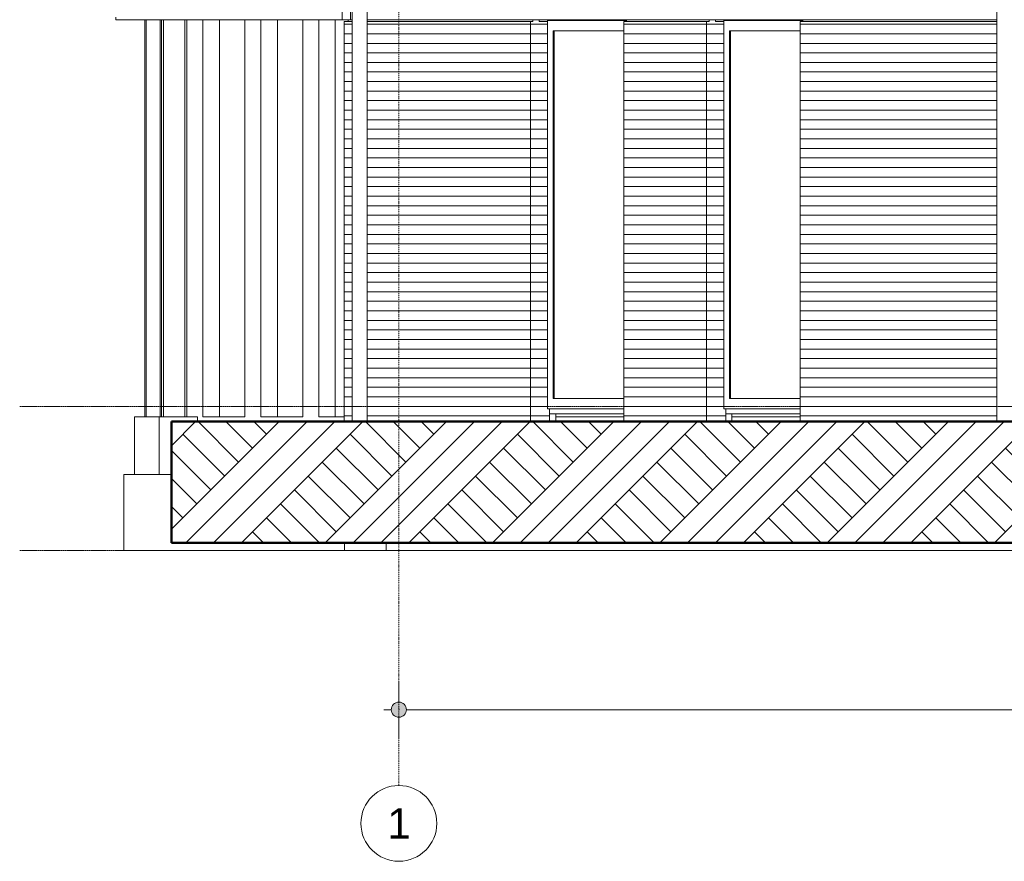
# Model space of a CAD drawing. Extents: x 0 to 92550, y 0 to 59400.
# Tile 21 of 105: x 7789 to 14281, y 35400 to 40950. Entities that reach past the tile are written whole.
import ezdxf
from ezdxf.xclip import XClip

# ---------------------------------------------------------------- set-up
doc = ezdxf.new("R2010")
doc.units = 0
doc.header["$MEASUREMENT"] = 0
doc.header["$XCLIPFRAME"] = 0
doc.linetypes.add('Streep-punt fijn', pattern=[1251.000023, 626.000023, -312.5, 0, -312.5])
doc.linetypes.add('Streep-streepje', pattern=[1300, 1000, -100, 100, -100])
for name, color, linetype in [('ZZ 16 Fundering', 7, 'Continuous'), ('ZZ 21 Buitenwand spouwblad baksteen', 7, 'Continuous'), ('ZZ 21 Buitenwand spouwblad hsb', 7, 'Continuous'), ('ZZ 21 Buitenwand spouwisolatie', 7, 'Continuous'), ('ZZ 23 Vloeren geïsoleerd', 7, 'Continuous'), ('ZZ 28 HDC staalconstructies', 7, 'Continuous'), ('ZZ 41 Buitenwandafwerking gevelhout', 7, 'Continuous'), ('ZZ 52 Hemelwaterafvoeren', 7, 'Continuous'), ('ZZ 90 Terrein perceel', 7, 'Continuous'), ('ZZ A Stramien', 7, 'Continuous')]:
    doc.layers.add(name, color=color, linetype=linetype)
doc.styles.add('GENERATED_STYLE_1', font='arial.ttf')

# ---------------------------------------------------------------- blocks, each defined once
blk = doc.blocks.new('*X39')
at = {"layer": 'ZZ 41 Buitenwandafwerking gevelhout', "color": 7, "linetype": 'Continuous', "lineweight": 5, "ltscale": 0.01}
for p, q in [((9969.7, 42200), (9969.7, 42100)), ((9969.7, 42200), (9969.7, 42100)), ((9969.7, 42100), (9969.7, 42000)), ((9969.7, 42100), (9969.7, 42000)), ((9969.7, 42000), (9969.7, 41900)), ((9969.7, 42000), (9969.7, 41900)), ((9969.7, 41900), (9969.7, 41800)), ((9969.7, 41900), (9969.7, 41800)), ((9969.7, 41800), (9969.7, 41700)), ((9969.7, 41800), (9969.7, 41700)), ((9969.7, 41700), (9969.7, 41600)), ((9969.7, 41700), (9969.7, 41600)), ((9969.7, 41600), (9969.7, 41500)), ((9969.7, 41600), (9969.7, 41500)), ((9969.7, 41500), (9969.7, 41400)), ((9969.7, 41500), (9969.7, 41400)), ((9969.7, 41400), (9969.7, 41300)), ((9969.7, 41400), (9969.7, 41300)), ((9969.7, 41300), (9969.7, 41200)), ((9969.7, 41300), (9969.7, 41200)), ((9969.7, 41200), (9969.7, 41100)), ((9969.7, 41200), (9969.7, 41100)), ((9969.7, 41100), (9969.7, 41000)), ((9969.7, 41100), (9969.7, 41000)), ((9969.7, 41000), (9969.7, 40950)), ((9969.7, 41000), (9969.7, 40950))]:
    blk.add_line(p, q, dxfattribs=at)
blk = doc.blocks.new('Drawing_1_1', base_point=(5738.9, 38400))
at = {"layer": 'ZZ 21 Buitenwand spouwblad baksteen', "linetype": 'Continuous', "lineweight": 0, "true_color": 0x000000}
h = blk.add_hatch(dxfattribs=at)
h.set_pattern_fill('920_Lijnen_horz__63_0001', color=18, style=0, pattern_type=2)
h.set_pattern_definition([(0, (23705.65, 38400), (0, 63), [])])
h.paths.add_polyline_path([(9967.3, 40937.5), (9928.9, 40937.5), (9928.9, 38300), (9967.3, 38300)])
h = blk.add_hatch(dxfattribs=at)
h.set_pattern_fill('920_Lijnen_horz__63_0001', color=18, style=0, pattern_type=2)
h.set_pattern_definition([(0, (23722.41, 38400), (0, 63), [])])
h.paths.add_polyline_path([(9955.5, 40950), (9955.5, 40937.5), (9980.3, 40937.5), (9980.3, 40950)])
h = blk.add_hatch(dxfattribs=at)
h.set_pattern_fill('920_Lijnen_horz__63_0001', color=18, style=0, pattern_type=2)
h.set_pattern_definition([(0, (23705.65, 38400), (0, 63), [])])
h.paths.add_polyline_path([(9967.3, 40937.5), (9967.3, 38300), (9980.3, 38300), (9980.3, 40937.5)])
h = blk.add_hatch(dxfattribs=at)
h.set_pattern_fill('920_Lijnen_horz__63_0001', color=18, style=0, pattern_type=2)
h.set_pattern_definition([(0, (23722.41, 38400), (0, 63), [])])
h.paths.add_polyline_path([(10080.1, 40950), (10080.1, 40937.5), (11172.6, 40937.5), (11172.6, 40950)])
h = blk.add_hatch(dxfattribs=at)
h.set_pattern_fill('920_Lijnen_horz__63_0001', color=18, style=0, pattern_type=2)
h.set_pattern_definition([(0, (23705.65, 38400), (0, 63), [])])
h.paths.add_polyline_path([(10080.1, 38300), (11155.9, 38300), (11155.9, 40937.5), (10080.1, 40937.5)])
h = blk.add_hatch(dxfattribs=at)
h.set_pattern_fill('920_Lijnen_horz__63_0001', color=18, style=0, pattern_type=2)
h.set_pattern_definition([(180, (-6810.916, 38400), (0, 63), [])])
h.paths.add_polyline_path([(11155.9, 40937.5), (11155.9, 38300), (11214.5, 38300), (11214.5, 40950), (11172.6, 40950), (11172.6, 40937.5)])
h = blk.add_hatch(dxfattribs=at)
h.set_pattern_fill('920_Lijnen_horz__63_0001', color=18, style=0, pattern_type=2)
h.set_pattern_definition([(180, (-6821.83, 38400), (0, 63), [])])
h.paths.add_polyline_path([(11270.7, 40950), (11214.5, 40950), (11214.5, 40937.5), (11269.4, 40937.5), (11269.4, 40945), (11270.7, 40945)])
h = blk.add_hatch(dxfattribs=at)
h.set_pattern_fill('920_Lijnen_horz__63_0001', color=18, style=0, pattern_type=2)
h.set_pattern_definition([(180, (-6810.916, 38400), (0, 63), [])])
h.paths.add_polyline_path([(11214.5, 38300), (11281.6, 38300), (11281.6, 38383), (11269.4, 38383), (11269.4, 40877), (11269.4, 40937.5), (11214.5, 40937.5)])
h = blk.add_hatch(dxfattribs=at)
h.set_pattern_fill('920_Lijnen_horz__63_0001', color=18, style=0, pattern_type=2)
h.set_pattern_definition([(0, (23705.65, 38400), (0, 63), [])])
h.paths.add_polyline_path([(12318.2, 40937.5), (11772.5, 40937.5), (11772.5, 38300), (12318.2, 38300)])
h = blk.add_hatch(dxfattribs=at)
h.set_pattern_fill('920_Lijnen_horz__63_0001', color=18, style=0, pattern_type=2)
h.set_pattern_definition([(0, (23722.41, 38400), (0, 63), [])])
h.paths.add_polyline_path([(11789.3, 40950), (11789.3, 40937.5), (12334.9, 40937.5), (12334.9, 40950)])
h = blk.add_hatch(dxfattribs=at)
h.set_pattern_fill('920_Lijnen_horz__63_0001', color=18, style=0, pattern_type=2)
h.set_pattern_definition([(180, (-5648.61, 38400), (0, 63), [])])
h.paths.add_polyline_path([(12318.2, 40937.5), (12318.2, 38300), (12376.8, 38300), (12376.8, 40950), (12334.9, 40950), (12334.9, 40937.5)])
h = blk.add_hatch(dxfattribs=at)
h.set_pattern_fill('920_Lijnen_horz__63_0001', color=18, style=0, pattern_type=2)
h.set_pattern_definition([(180, (-5659.52, 38400), (0, 63), [])])
h.paths.add_polyline_path([(12433, 40950), (12376.8, 40950), (12376.8, 40937.5), (12431.7, 40937.5), (12431.7, 40945), (12433, 40945)])
h = blk.add_hatch(dxfattribs=at)
h.set_pattern_fill('920_Lijnen_horz__63_0001', color=18, style=0, pattern_type=2)
h.set_pattern_definition([(180, (-5648.61, 38400), (0, 63), [])])
h.paths.add_polyline_path([(12431.7, 40937.5), (12376.8, 40937.5), (12376.8, 38300), (12443.9, 38300), (12443.9, 38383), (12431.7, 38383), (12431.7, 38451)])
h = blk.add_hatch(dxfattribs=at)
h.set_pattern_fill('920_Lijnen_horz__63_0001', color=18, style=0, pattern_type=2)
h.set_pattern_definition([(0, (23705.65, 38400), (0, 63), [])])
h.paths.add_polyline_path([(12934.8, 38300), (14230.7, 38300), (14230.7, 40937.5), (12934.8, 40937.5)])
h = blk.add_hatch(dxfattribs=at)
h.set_pattern_fill('920_Lijnen_horz__63_0001', color=18, style=0, pattern_type=2)
h.set_pattern_definition([(0, (23722.41, 38400), (0, 63), [])])
h.paths.add_polyline_path([(12951.6, 40950), (12951.6, 40937.5), (14230.7, 40937.5), (14230.7, 40950)])
at = {"layer": 'ZZ 41 Buitenwandafwerking gevelhout', "linetype": 'Continuous', "lineweight": 0, "true_color": 0x000000}
blk.add_hatch(color=18, dxfattribs=at).paths.add_polyline_path([(10238.9, 36400), (10242.7, 36380.9), (10253.5, 36364.6), (10269.7, 36353.8), (10288.9, 36350), (10308, 36353.8), (10324.2, 36364.6), (10335.1, 36380.9), (10338.9, 36400), (10335.1, 36419.1), (10324.2, 36435.4), (10308, 36446.2), (10288.9, 36450), (10269.7, 36446.2), (10253.5, 36435.4), (10242.7, 36419.1)])
at = {"layer": 'ZZ 90 Terrein perceel', "linetype": 'Continuous', "lineweight": 0, "true_color": 0x000000}
h = blk.add_hatch(dxfattribs=at)
h.set_pattern_fill('805_Grond_0001', color=18, style=0, pattern_type=2)
h.set_pattern_definition([(45, (5738.87, 38400), (-275.772, 275.772), []), (45, (5646.94, 38491.9), (-551.543, 551.543), []), (45, (5555, 38583.85), (-551.543, 551.543), []), (135, (5463.1, 38675.77), (91.9239, 91.9239), [390, -390])])
h.paths.add_polyline_path([(8788.9, 38300), (8788.9, 37500), (22728.7, 37500), (22728.7, 38300)])
at = {"layer": 'ZZ 16 Fundering', "color": 7, "linetype": 'Continuous', "lineweight": 5, "ltscale": 0.01}
for p, q in [((8709.3, 38330), (8545.6, 38330)), ((8545.6, 38330), (8545.6, 37950)), ((8709.3, 37950), (8709.3, 38330)), ((8960.7, 38330), (8709.3, 38330)), ((8960.7, 38300), (8960.7, 38330)), ((8476.2, 37950), (8788.9, 37950)), ((8476.2, 37950), (8476.2, 37450)), ((9930.2, 37450), (9930.2, 37500)), ((10204.6, 37500), (10204.6, 37450)), ((8476.2, 37450), (9930.2, 37450)), ((10204.6, 37450), (9930.2, 37450)), ((10204.6, 37450), (22729.9, 37450))]:
    blk.add_line(p, q, dxfattribs=at)
at = {"layer": 'ZZ 21 Buitenwand spouwblad baksteen', "color": 7, "linetype": 'Continuous', "lineweight": 5, "ltscale": 0.01}
for p, q in [((9928.9, 40937.5), (9939.9, 40937.5)), ((9928.9, 38300), (9928.9, 40937.5)), ((9967.3, 40937.5), (9939.9, 40937.5)), ((9955.5, 40937.5), (9955.5, 40950)), ((9980.3, 40937.5), (9967.3, 40937.5)), ((11155.9, 40937.5), (10080.1, 40937.5)), ((11172.6, 40937.5), (11155.9, 40937.5)), ((11155.9, 40937.5), (11155.9, 38300)), ((11172.6, 40937.5), (11172.6, 40950)), ((11214.5, 40950), (11214.5, 40937.5)), ((11214.5, 40937.5), (11269.4, 40937.5)), ((11789.3, 40945), (11269.4, 40945)), ((11269.4, 40945), (11269.4, 40877)), ((11270.7, 40950), (11270.7, 40945)), ((12318.2, 40937.5), (11772.5, 40937.5)), ((11772.5, 40937.5), (11772.5, 38300)), ((11789.3, 40950), (11789.3, 40937.5)), ((12318.2, 40937.5), (12318.2, 38300)), ((12334.9, 40937.5), (12318.2, 40937.5)), ((12334.9, 40937.5), (12334.9, 40950)), ((12376.8, 40950), (12376.8, 40937.5)), ((12376.8, 40937.5), (12431.7, 40937.5)), ((12431.7, 40877), (12431.7, 40945)), ((12431.7, 40945), (12951.6, 40945)), ((12433, 40950), (12433, 40945)), ((14230.7, 40937.5), (12934.8, 40937.5)), ((12934.8, 40937.5), (12934.8, 38300)), ((12951.6, 40950), (12951.6, 40937.5)), ((11269.4, 40877), (11269.4, 38451)), ((11306.5, 38451), (11306.5, 40877)), ((11306.5, 40877), (11772.5, 40877)), ((11312.4, 40877), (11312.4, 38451)), ((12431.7, 38451), (12431.7, 40877)), ((12468.8, 40877), (12468.8, 38451)), ((12934.8, 40877), (12468.8, 40877)), ((12474.7, 38451), (12474.7, 40877)), ((11269.4, 38451), (11269.4, 38383)), ((11772.5, 38451), (11306.5, 38451)), ((12431.7, 38383), (12431.7, 38451)), ((12468.8, 38451), (12934.8, 38451)), ((11269.4, 38383), (11772.5, 38383)), ((11281.6, 38383), (11281.6, 38300)), ((12934.8, 38383), (12431.7, 38383)), ((12443.9, 38383), (12443.9, 38300))]:
    blk.add_line(p, q, dxfattribs=at)
at = {"layer": 'ZZ 21 Buitenwand spouwblad hsb', "color": 7, "linetype": 'Continuous', "lineweight": 5, "ltscale": 0.01}
for p, q in [((11772.5, 38350), (11281.6, 38350)), ((12934.8, 38350), (12443.9, 38350))]:
    blk.add_line(p, q, dxfattribs=at)
at = {"layer": 'ZZ 21 Buitenwand spouwisolatie', "color": 7, "linetype": 'Continuous', "lineweight": 5, "ltscale": 0.01}
for p, q in [((11322.9, 38350), (11322.9, 38330)), ((11322.9, 38330), (11322.9, 38300)), ((12485.2, 38350), (12485.2, 38330)), ((12485.2, 38330), (12485.2, 38300))]:
    blk.add_line(p, q, dxfattribs=at)
at = {"layer": 'ZZ 23 Vloeren geïsoleerd', "color": 7, "linetype": 'Continuous', "lineweight": 5, "ltscale": 0.01}
for p, q in [((11322.9, 38330), (11772.5, 38330)), ((12485.2, 38330), (12934.8, 38330))]:
    blk.add_line(p, q, dxfattribs=at)
at = {"layer": 'ZZ 28 HDC staalconstructies', "color": 7, "linetype": 'Continuous', "lineweight": 5, "ltscale": 0.01}
for p, q in [((8423.8, 40966), (8423.8, 40950)), ((8423.8, 40950), (8614.8, 40950)), ((8614.8, 40950), (8723.9, 40950)), ((8614.8, 38330), (8614.8, 40950)), ((8623.5, 38330), (8623.5, 40950)), ((8715.2, 38330), (8715.2, 40950)), ((8723.9, 38330), (8723.9, 40950)), ((8723.9, 40950), (8996.7, 40950)), ((8737.3, 38330), (8737.3, 40950)), ((8878.1, 38330), (8878.1, 40950)), ((8891.5, 38330), (8891.5, 40950)), ((8996.7, 40950), (9105.9, 40950)), ((8996.7, 38330), (8996.7, 40950)), ((9105.9, 38330), (9105.9, 40950)), ((9105.9, 40950), (9378.7, 40950)), ((9273.5, 38330), (9273.5, 40950)), ((9378.7, 40950), (9487.8, 40950)), ((9378.7, 38330), (9378.7, 40950)), ((9487.8, 38330), (9487.8, 40950)), ((9487.8, 40950), (9760.7, 40950)), ((9655.4, 38330), (9655.4, 40950)), ((9760.7, 40950), (9869.8, 40950)), ((9760.7, 38330), (9760.7, 40950)), ((9869.8, 38330), (9869.8, 40950)), ((9869.8, 40950), (9914.3, 40950)), ((8996.7, 38330), (9105.9, 38330)), ((9105.9, 38330), (9273.5, 38330)), ((9378.7, 38330), (9487.8, 38330)), ((9487.8, 38330), (9655.4, 38330)), ((9760.7, 38330), (9869.8, 38330)), ((9869.8, 38330), (9928.9, 38330))]:
    blk.add_line(p, q, dxfattribs=at)
at = {"layer": 'ZZ 41 Buitenwandafwerking gevelhout', "color": 7, "linetype": 'Continuous', "lineweight": 5, "ltscale": 0.01}
for p, q in [((9914.3, 40950), (9914.3, 42200)), ((9925.8, 40950), (9914.3, 40950)), ((9925.8, 40950), (9980.3, 40950)), ((10080.1, 40950), (14230.7, 40950)), ((10288.9, 36450), (10288.9, 36587.5)), ((10188.9, 36400), (10238.9, 36400)), ((10338.9, 36400), (20688.9, 36400)), ((10288.9, 36212.5), (10288.9, 36350))]:
    blk.add_line(p, q, dxfattribs=at)
at = {"layer": 'ZZ 41 Buitenwandafwerking gevelhout', "color": 7, "linetype": 'Streep-streepje', "lineweight": 15, "ltscale": 0.01}
for p, q in [((7788.9, 38400), (62238.9, 38400)), ((7788.9, 37450), (62238.9, 37450))]:
    blk.add_line(p, q, dxfattribs=at)
at = {"layer": 'ZZ 41 Buitenwandafwerking gevelhout', "color": 7, "linetype": 'Continuous', "lineweight": 5, "ltscale": 0.01}
blk.add_circle((10288.9, 36400), 50, dxfattribs=at)
at = {"layer": 'ZZ 52 Hemelwaterafvoeren', "color": 7, "linetype": 'Continuous', "lineweight": 5, "ltscale": 0.01}
for p, q in [((14230.7, 46563.7), (14230.7, 38300)), ((9980.3, 44863.6), (9980.3, 38300)), ((10080.1, 44877.2), (10080.1, 38300))]:
    blk.add_line(p, q, dxfattribs=at)
at = {"layer": 'ZZ 90 Terrein perceel', "color": 7, "linetype": 'Continuous', "lineweight": 50, "ltscale": 0.01}
for p, q in [((22728.7, 38300), (8788.9, 38300)), ((8788.9, 38300), (8788.9, 37500)), ((22728.7, 37500), (8788.9, 37500))]:
    blk.add_line(p, q, dxfattribs=at)
at = {"layer": 'ZZ A Stramien', "color": 7, "linetype": 'Streep-punt fijn', "lineweight": 9, "ltscale": 0.01}
for p, q in [((10288.9, 50900), (10288.9, 36400)), ((10288.9, 36400), (10288.9, 35900))]:
    blk.add_line(p, q, dxfattribs=at)
at = {"layer": 'ZZ A Stramien', "color": 7, "linetype": 'Continuous', "lineweight": 9, "ltscale": 0.01}
blk.add_circle((10288.9, 35650), 250, dxfattribs=at)
at = {"layer": 'ZZ A Stramien', "color": 7, "linetype": 'Streep-punt fijn', "lineweight": 9, "ltscale": 0.01}
blk.add_point((10288.9, 36400), dxfattribs=at)
blk.add_point((10288.9, 36400), dxfattribs=at)
at = {"layer": 'ZZ 41 Buitenwandafwerking gevelhout', "color": 7, "linetype": 'Continuous', "lineweight": 25, "ltscale": 0.01}
blk.add_blockref('*X39', (0, 0), dxfattribs=at)
at = {"layer": 'ZZ A Stramien', "color": 7, "linetype": 'Continuous', "lineweight": 5, "insert": (10212.6, 35750), "char_height": 200, "attachment_point": 1, "style": 'GENERATED_STYLE_1'}
blk.add_mtext('\\A1;{\\pql;\\pt0;\\fArial|b0|i0|c0|p0;\\W1.000000;1}', dxfattribs=at)

msp = doc.modelspace()

# ---------------------------------------------------------------- block references
at = {"color": 7, "linetype": 'Continuous', "lineweight": 25, "ltscale": 0.01}
ref = msp.add_blockref('Drawing_1_1', (5738.9, 38400), dxfattribs=at)
XClip(ref).set_block_clipping_path([(7788.8666666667, 35400), (63337.9746950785, 51400)])

doc.saveas('drawing.dxf')
